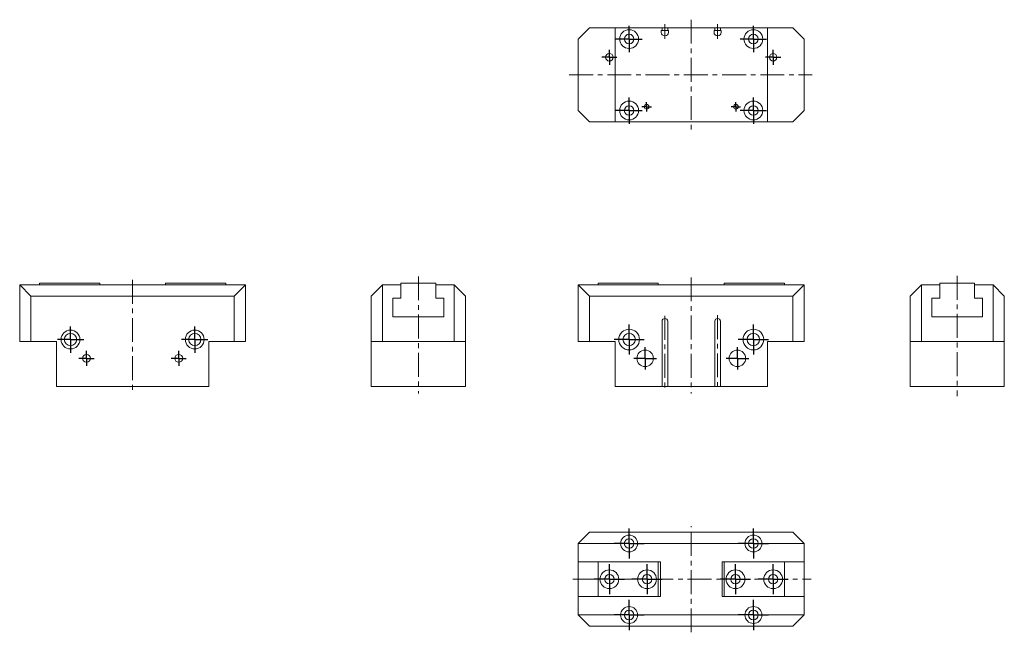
# Model space of a CAD drawing. Header units: millimetres. Extents: x 25 to 548, y 41 to 367.
import ezdxf

# ---------------------------------------------------------------- set-up
doc = ezdxf.new("R2010")
doc.units = ezdxf.units.MM
doc.linetypes.add('CENTERX2', pattern=[20.32, 12.7, -2.54, 2.54, -2.54])
doc.layers.add('FORMAT', color=7, linetype='Continuous')

# ---------------------------------------------------------------- blocks, each defined once
blk = doc.blocks.new('SW_CENTERMARKSYMBOL_0')
at = {"layer": 'FORMAT', "color": 0}
for q in [(0, 8), (-8, 0), (0, -8), (8, 0)]:
    blk.add_line((0, 0), q, dxfattribs=at)
blk = doc.blocks.new('SW_CENTERMARKSYMBOL_1')
at = {"layer": 'FORMAT', "color": 0}
for q in [(0, 8), (-8, 0), (0, -8), (8, 0)]:
    blk.add_line((0, 0), q, dxfattribs=at)
blk = doc.blocks.new('SW_CENTERMARKSYMBOL_2')
at = {"layer": 'FORMAT', "color": 0}
for q in [(0, 6), (-6, 0), (0, -6), (6, 0)]:
    blk.add_line((0, 0), q, dxfattribs=at)
blk = doc.blocks.new('SW_CENTERMARKSYMBOL_3')
at = {"layer": 'FORMAT', "color": 0}
for q in [(0, 6), (-6, 0), (0, -6), (6, 0)]:
    blk.add_line((0, 0), q, dxfattribs=at)
blk = doc.blocks.new('SW_CENTERMARKSYMBOL_4')
at = {"layer": 'FORMAT', "color": 0}
for q in [(0, 7), (-7, 0), (0, -7), (7, 0)]:
    blk.add_line((0, 0), q, dxfattribs=at)
blk = doc.blocks.new('SW_CENTERMARKSYMBOL_5')
at = {"layer": 'FORMAT', "color": 0}
for q in [(0, 7), (-7, 0), (0, -7), (7, 0)]:
    blk.add_line((0, 0), q, dxfattribs=at)
blk = doc.blocks.new('SW_CENTERMARKSYMBOL_6')
at = {"layer": 'FORMAT', "color": 0}
for q in [(-4, 0), (0, 4), (0, -4), (4, 0)]:
    blk.add_line((0, 0), q, dxfattribs=at)
blk = doc.blocks.new('SW_CENTERMARKSYMBOL_7')
at = {"layer": 'FORMAT', "color": 0}
for q in [(-4, 0), (0, 4), (0, -4), (4, 0)]:
    blk.add_line((0, 0), q, dxfattribs=at)
blk = doc.blocks.new('SW_CENTERMARKSYMBOL_8')
at = {"layer": 'FORMAT', "color": 0}
for q in [(-4, 0), (0, 4), (0, -4), (4, 0)]:
    blk.add_line((0, 0), q, dxfattribs=at)
blk = doc.blocks.new('SW_CENTERMARKSYMBOL_9')
at = {"layer": 'FORMAT', "color": 0}
for q in [(-4, 0), (0, 4), (0, -4), (4, 0)]:
    blk.add_line((0, 0), q, dxfattribs=at)
blk = doc.blocks.new('SW_CENTERMARKSYMBOL_10')
at = {"layer": 'FORMAT', "color": 0}
for q in [(0, 7), (-7, 0), (0, -7), (7, 0)]:
    blk.add_line((0, 0), q, dxfattribs=at)
blk = doc.blocks.new('SW_CENTERMARKSYMBOL_11')
at = {"layer": 'FORMAT', "color": 0}
for q in [(0, 7), (-7, 0), (0, -7), (7, 0)]:
    blk.add_line((0, 0), q, dxfattribs=at)
blk = doc.blocks.new('SW_CENTERMARKSYMBOL_12')
at = {"layer": 'FORMAT', "color": 0}
for q in [(0, 7), (-7, 0), (0, -7), (7, 0)]:
    blk.add_line((0, 0), q, dxfattribs=at)
blk = doc.blocks.new('SW_CENTERMARKSYMBOL_13')
at = {"layer": 'FORMAT', "color": 0}
for q in [(0, 7), (-7, 0), (0, -7), (7, 0)]:
    blk.add_line((0, 0), q, dxfattribs=at)
blk = doc.blocks.new('SW_CENTERMARKSYMBOL_14')
at = {"layer": 'FORMAT', "color": 0}
for q in [(-2.5, 0), (0, 2.5), (0, -2.5), (2.5, 0)]:
    blk.add_line((0, 0), q, dxfattribs=at)
blk = doc.blocks.new('SW_CENTERMARKSYMBOL_15')
at = {"layer": 'FORMAT', "color": 0}
for q in [(-2.5, 0), (0, 2.5), (0, -2.5), (2.5, 0)]:
    blk.add_line((0, 0), q, dxfattribs=at)
blk = doc.blocks.new('SW_CENTERMARKSYMBOL_16')
at = {"layer": 'FORMAT', "color": 0}
for q in [(0, 8), (-8, 0), (0, -8), (8, 0)]:
    blk.add_line((0, 0), q, dxfattribs=at)
blk = doc.blocks.new('SW_CENTERMARKSYMBOL_17')
at = {"layer": 'FORMAT', "color": 0}
for q in [(0, 8), (-8, 0), (0, -8), (8, 0)]:
    blk.add_line((0, 0), q, dxfattribs=at)
blk = doc.blocks.new('SW_CENTERMARKSYMBOL_18')
at = {"layer": 'FORMAT', "color": 0}
for q in [(0, 8), (-8, 0), (0, -8), (8, 0)]:
    blk.add_line((0, 0), q, dxfattribs=at)
blk = doc.blocks.new('SW_CENTERMARKSYMBOL_19')
at = {"layer": 'FORMAT', "color": 0}
for q in [(0, 8), (-8, 0), (0, -8), (8, 0)]:
    blk.add_line((0, 0), q, dxfattribs=at)
blk = doc.blocks.new('SW_CENTERMARKSYMBOL_20')
at = {"layer": 'FORMAT', "color": 0}
for q in [(0, 8), (-8, 0), (0, -8), (8, 0)]:
    blk.add_line((0, 0), q, dxfattribs=at)
blk = doc.blocks.new('SW_CENTERMARKSYMBOL_21')
at = {"layer": 'FORMAT', "color": 0}
for q in [(0, 8), (-8, 0), (0, -8), (8, 0)]:
    blk.add_line((0, 0), q, dxfattribs=at)
blk = doc.blocks.new('SW_CENTERMARKSYMBOL_22')
at = {"layer": 'FORMAT', "color": 0}
for q in [(0, 8), (-8, 0), (0, -8), (8, 0)]:
    blk.add_line((0, 0), q, dxfattribs=at)
blk = doc.blocks.new('SW_CENTERMARKSYMBOL_23')
at = {"layer": 'FORMAT', "color": 0}
for q in [(0, 8), (-8, 0), (0, -8), (8, 0)]:
    blk.add_line((0, 0), q, dxfattribs=at)

msp = doc.modelspace()

# ---------------------------------------------------------------- linework, layer by layer
at = {"color": 7, "linetype": 'Continuous', "lineweight": 15}
for p, q in [((327.99, 362.56), (321.99, 356.56)), ((327.99, 362.56), (341.49, 362.56)), ((341.49, 312.56), (341.49, 362.56)), ((341.49, 362.56), (366.49, 362.56)), ((366.09, 361.06), (366.49, 361.06)), ((366.09, 360.06), (366.09, 361.06)), ((366.49, 361.06), (366.49, 362.56)), ((366.49, 362.56), (367.99, 362.56)), ((367.99, 361.06), (366.49, 361.06)), ((367.99, 362.56), (369.49, 362.56)), ((369.49, 361.06), (367.99, 361.06)), ((369.49, 362.56), (394.49, 362.56)), ((369.49, 362.56), (369.49, 361.06)), ((369.49, 361.06), (369.89, 361.06)), ((369.89, 361.06), (369.89, 360.06)), ((394.49, 361.06), (394.09, 361.06)), ((394.09, 361.06), (394.09, 360.06)), ((394.49, 362.56), (394.49, 361.06)), ((394.49, 362.56), (395.99, 362.56)), ((395.99, 361.06), (394.49, 361.06)), ((395.99, 362.56), (397.49, 362.56)), ((397.49, 361.06), (395.99, 361.06)), ((397.49, 361.06), (397.49, 362.56)), ((397.49, 362.56), (422.49, 362.56)), ((397.89, 361.06), (397.49, 361.06)), ((397.89, 360.06), (397.89, 361.06)), ((422.49, 362.56), (422.49, 312.56)), ((422.49, 362.56), (435.99, 362.56)), ((441.99, 356.56), (435.99, 362.56)), ((321.99, 318.56), (321.99, 356.56)), ((368.09, 358.26), (367.89, 358.26)), ((395.89, 358.26), (396.09, 358.26)), ((441.99, 356.56), (441.99, 318.56)), ((321.99, 318.56), (327.99, 312.56)), ((435.99, 312.56), (441.99, 318.56)), ((341.49, 312.56), (327.99, 312.56)), ((341.49, 312.56), (422.49, 312.56)), ((435.99, 312.56), (422.49, 312.56)), ((31.24, 219.79), (25.24, 225.79)), ((25.24, 225.79), (47.74, 225.79)), ((25.24, 195.79), (25.24, 225.79)), ((67.74, 226.79), (35.74, 226.79)), ((35.74, 226.79), (35.74, 225.79)), ((56.74, 225.79), (47.74, 225.79)), ((56.74, 225.79), (113.74, 225.79)), ((67.74, 225.79), (67.74, 226.79)), ((102.74, 225.79), (102.74, 226.79)), ((102.74, 226.79), (134.74, 226.79)), ((122.74, 225.79), (113.74, 225.79)), ((122.74, 225.79), (145.24, 225.79)), ((134.74, 225.79), (134.74, 226.79)), ((139.24, 219.79), (145.24, 225.79)), ((145.24, 225.79), (145.24, 195.79)), ((218.02, 225.79), (212.02, 219.79)), ((218.02, 225.79), (218.02, 195.79)), ((218.02, 225.79), (227.77, 225.79)), ((227.77, 225.79), (227.77, 226.79)), ((227.77, 226.79), (246.27, 226.79)), ((227.77, 225.79), (227.77, 218.79)), ((246.27, 226.79), (246.27, 225.79)), ((246.27, 218.79), (246.27, 225.79)), ((246.27, 225.79), (256.02, 225.79)), ((256.02, 195.79), (256.02, 225.79)), ((262.02, 219.79), (256.02, 225.79)), ((321.99, 195.79), (321.99, 225.79)), ((321.99, 225.79), (327.99, 219.79)), ((321.99, 225.79), (344.49, 225.79)), ((364.49, 226.79), (332.49, 226.79)), ((332.49, 226.79), (332.49, 225.79)), ((353.49, 225.79), (344.49, 225.79)), ((353.49, 225.79), (410.49, 225.79)), ((364.49, 225.79), (364.49, 226.79)), ((399.49, 225.79), (399.49, 226.79)), ((399.49, 226.79), (431.49, 226.79)), ((419.49, 225.79), (410.49, 225.79)), ((419.49, 225.79), (441.99, 225.79)), ((431.49, 225.79), (431.49, 226.79)), ((441.99, 225.79), (435.99, 219.79)), ((441.99, 225.79), (441.99, 195.79)), ((498.29, 219.79), (504.29, 225.79)), ((504.29, 225.79), (504.29, 195.79)), ((514.04, 225.79), (504.29, 225.79)), ((514.04, 226.79), (532.54, 226.79)), ((514.04, 225.79), (514.04, 226.79)), ((514.04, 218.79), (514.04, 225.79)), ((532.54, 226.79), (532.54, 225.79)), ((532.54, 225.79), (532.54, 218.79)), ((542.29, 225.79), (532.54, 225.79)), ((542.29, 195.79), (542.29, 225.79)), ((542.29, 225.79), (548.29, 219.79)), ((139.24, 219.79), (31.24, 219.79)), ((31.24, 219.79), (31.24, 195.79)), ((139.24, 195.79), (139.24, 219.79)), ((212.02, 195.79), (212.02, 219.79)), ((262.02, 219.79), (262.02, 195.79)), ((327.99, 219.79), (327.99, 195.79)), ((435.99, 219.79), (327.99, 219.79)), ((435.99, 195.79), (435.99, 219.79)), ((498.29, 195.79), (498.29, 219.79)), ((548.29, 219.79), (548.29, 195.79)), ((227.77, 218.79), (223.52, 218.79)), ((223.52, 218.79), (223.52, 208.79)), ((250.52, 218.79), (246.27, 218.79)), ((250.52, 208.79), (250.52, 218.79)), ((509.79, 218.79), (514.04, 218.79)), ((509.79, 208.79), (509.79, 218.79)), ((532.54, 218.79), (536.79, 218.79)), ((536.79, 218.79), (536.79, 208.79)), ((223.52, 208.79), (250.52, 208.79)), ((366.49, 206.49), (366.49, 171.79)), ((369.49, 206.49), (369.49, 171.79)), ((394.49, 206.49), (394.49, 171.79)), ((397.49, 206.49), (397.49, 171.79)), ((536.79, 208.79), (509.79, 208.79)), ((31.24, 195.79), (25.24, 195.79)), ((31.24, 195.79), (44.74, 195.79)), ((44.74, 195.79), (44.74, 171.79)), ((125.74, 195.79), (125.74, 171.79)), ((125.74, 195.79), (139.24, 195.79)), ((145.24, 195.79), (139.24, 195.79)), ((218.02, 195.79), (212.02, 195.79)), ((212.02, 195.79), (212.02, 171.79)), ((218.02, 195.79), (256.02, 195.79)), ((262.02, 195.79), (256.02, 195.79)), ((262.02, 195.79), (262.02, 171.79)), ((327.99, 195.79), (321.99, 195.79)), ((327.99, 195.79), (341.49, 195.79)), ((341.49, 195.79), (341.49, 171.79)), ((422.49, 195.79), (435.99, 195.79)), ((422.49, 195.79), (422.49, 171.79)), ((441.99, 195.79), (435.99, 195.79)), ((504.29, 195.79), (498.29, 195.79)), ((498.29, 195.79), (498.29, 171.79)), ((504.29, 195.79), (542.29, 195.79)), ((548.29, 195.79), (542.29, 195.79)), ((548.29, 195.79), (548.29, 171.79)), ((125.74, 171.79), (44.74, 171.79)), ((212.02, 171.79), (262.02, 171.79)), ((341.49, 171.79), (366.49, 171.79)), ((367.89, 171.79), (366.49, 171.79)), ((368.09, 171.79), (367.89, 171.79)), ((369.49, 171.79), (368.09, 171.79)), ((369.49, 171.79), (394.49, 171.79)), ((394.49, 171.79), (395.89, 171.79)), ((395.89, 171.79), (396.09, 171.79)), ((396.09, 171.79), (397.49, 171.79)), ((397.49, 171.79), (422.49, 171.79)), ((498.29, 171.79), (548.29, 171.79)), ((327.99, 94.32), (321.99, 88.32)), ((327.99, 94.32), (435.99, 94.32)), ((435.99, 94.32), (441.99, 88.32)), ((344.49, 88.32), (321.99, 88.32)), ((321.99, 78.57), (321.99, 88.32)), ((410.49, 88.32), (353.49, 88.32)), ((441.99, 88.32), (419.49, 88.32)), ((441.99, 78.57), (441.99, 88.32)), ((321.99, 78.57), (332.49, 78.57)), ((321.99, 60.07), (321.99, 78.57)), ((364.49, 78.57), (332.49, 78.57)), ((332.49, 78.57), (332.49, 60.07)), ((364.49, 78.57), (365.59, 78.57)), ((364.49, 78.57), (364.49, 60.07)), ((365.59, 78.57), (365.59, 60.07)), ((398.39, 78.57), (399.49, 78.57)), ((398.39, 60.07), (398.39, 78.57)), ((399.49, 60.07), (399.49, 78.57)), ((399.49, 78.57), (431.49, 78.57)), ((431.49, 78.57), (441.99, 78.57)), ((431.49, 60.07), (431.49, 78.57)), ((441.99, 60.07), (441.99, 78.57)), ((321.99, 50.32), (321.99, 60.07)), ((321.99, 60.07), (332.49, 60.07)), ((364.49, 60.07), (332.49, 60.07)), ((364.49, 60.07), (365.59, 60.07)), ((398.39, 60.07), (399.49, 60.07)), ((399.49, 60.07), (431.49, 60.07)), ((431.49, 60.07), (441.99, 60.07)), ((441.99, 50.32), (441.99, 60.07)), ((321.99, 50.32), (344.49, 50.32)), ((321.99, 50.32), (327.99, 44.32)), ((353.49, 50.32), (410.49, 50.32)), ((419.49, 50.32), (441.99, 50.32)), ((441.99, 50.32), (435.99, 44.32)), ((435.99, 44.32), (327.99, 44.32))]:
    msp.add_line(p, q, dxfattribs=at)
for centre, radius in [((348.99, 356.56), 5), ((414.99, 356.56), 5), ((348.99, 356.56), 2.55), ((414.99, 356.56), 2.55), ((338.49, 346.86), 2), ((425.49, 346.86), 2), ((348.99, 318.56), 5), ((348.99, 318.56), 2.55), ((358.29, 320.56), 1.25), ((405.69, 320.56), 1.25), ((414.99, 318.56), 5), ((414.99, 318.56), 2.55), ((52.24, 196.79), 5), ((52.24, 196.79), 3.3), ((118.24, 196.79), 5), ((118.24, 196.79), 3.3), ((348.99, 196.79), 5.5), ((348.99, 196.79), 3.3), ((414.99, 196.79), 5.5), ((414.99, 196.79), 3.3), ((60.74, 186.79), 2.1), ((109.74, 186.79), 2.1), ((357.49, 186.79), 4.4), ((406.49, 186.79), 4.4), ((348.99, 88.32), 2.55), ((414.99, 88.32), 2.55), ((338.49, 69.32), 5), ((358.49, 69.32), 5), ((405.49, 69.32), 5), ((425.49, 69.32), 5), ((338.49, 69.32), 2.5), ((358.49, 69.32), 2.5), ((405.49, 69.32), 2.5), ((425.49, 69.32), 2.5), ((348.99, 50.32), 2.55), ((414.99, 50.32), 2.55)]:
    msp.add_circle(centre, radius, dxfattribs=at)
for centre, radius, start, end in [((367.89, 360.06), 1.8, 180, 270), ((368.09, 360.06), 1.8, 270, 0), ((395.89, 360.06), 1.8, 180, 270), ((396.09, 360.06), 1.8, 270, 0), ((367.99, 206.49), 1.5, 90, 180), ((367.99, 206.49), 1.5, 0, 90), ((395.99, 206.49), 1.5, 90, 180), ((395.99, 206.49), 1.5, 0, 90), ((348.99, 88.32), 4.5, 0, 180), ((414.99, 88.32), 4.5, 0, 180), ((348.99, 88.32), 4.5, 180, 0), ((414.99, 88.32), 4.5, 180, 0), ((348.99, 50.32), 4.5, 0, 180), ((414.99, 50.32), 4.5, 0, 180), ((348.99, 50.32), 4.5, 180, 0), ((414.99, 50.32), 4.5, 180, 0)]:
    msp.add_arc(centre, radius, start, end, dxfattribs=at)
at = {"layer": 'FORMAT', "color": 7, "linetype": 'CENTERX2', "lineweight": 0}
for p, q in [((381.99, 366.87), (381.99, 308.19)), ((367.99, 364.56), (367.99, 356.66)), ((395.99, 356.72), (395.99, 364.56)), ((317.1, 337.56), (446.29, 337.56)), ((237.02, 230.35), (237.02, 168.11)), ((523.29, 230.69), (523.29, 166.67)), ((85.24, 228.51), (85.24, 168.58)), ((381.99, 229.81), (381.99, 168.03)), ((367.99, 209.42), (367.99, 169.79)), ((395.99, 209.72), (395.99, 169.79)), ((381.99, 41.1), (381.99, 97.63)), ((319.12, 69.32), (445.7, 69.32))]:
    msp.add_line(p, q, dxfattribs=at)

# ---------------------------------------------------------------- block references
at = {"layer": 'FORMAT', "color": 7}
for name, p in [('SW_CENTERMARKSYMBOL_10', (348.99, 356.56)), ('SW_CENTERMARKSYMBOL_11', (414.99, 356.56)), ('SW_CENTERMARKSYMBOL_8', (338.49, 346.86)), ('SW_CENTERMARKSYMBOL_9', (425.49, 346.86)), ('SW_CENTERMARKSYMBOL_12', (348.99, 318.56)), ('SW_CENTERMARKSYMBOL_13', (414.99, 318.56)), ('SW_CENTERMARKSYMBOL_14', (358.29, 320.56)), ('SW_CENTERMARKSYMBOL_15', (405.69, 320.56)), ('SW_CENTERMARKSYMBOL_0', (348.99, 196.79)), ('SW_CENTERMARKSYMBOL_1', (414.99, 196.79)), ('SW_CENTERMARKSYMBOL_4', (52.24, 196.79)), ('SW_CENTERMARKSYMBOL_5', (118.24, 196.79)), ('SW_CENTERMARKSYMBOL_6', (60.74, 186.79)), ('SW_CENTERMARKSYMBOL_7', (109.74, 186.79)), ('SW_CENTERMARKSYMBOL_2', (357.49, 186.79)), ('SW_CENTERMARKSYMBOL_3', (406.49, 186.79)), ('SW_CENTERMARKSYMBOL_16', (348.99, 88.32)), ('SW_CENTERMARKSYMBOL_19', (414.99, 88.32)), ('SW_CENTERMARKSYMBOL_20', (338.49, 69.32)), ('SW_CENTERMARKSYMBOL_21', (358.49, 69.32)), ('SW_CENTERMARKSYMBOL_22', (405.49, 69.32)), ('SW_CENTERMARKSYMBOL_23', (425.49, 69.32)), ('SW_CENTERMARKSYMBOL_17', (348.99, 50.32)), ('SW_CENTERMARKSYMBOL_18', (414.99, 50.32))]:
    msp.add_blockref(name, p, dxfattribs=at)

doc.saveas('drawing.dxf')
